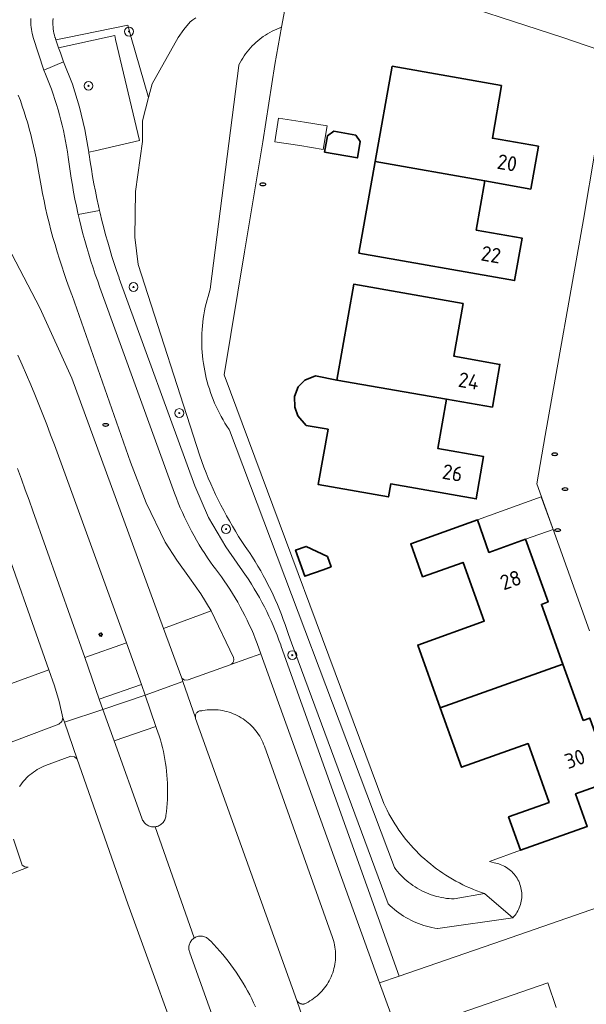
# Model space of a CAD drawing. Header units: metres. Extents: x 152610 to 160096, y 456114 to 462495.
# Tile 243 of 256: x 157237 to 157288, y 459913 to 460002. Entities that reach past the tile are written whole.
import ezdxf
from ezdxf.enums import TextEntityAlignment as Align

# ---------------------------------------------------------------- set-up
doc = ezdxf.new("R2010")
doc.units = ezdxf.units.M
doc.header["$LTSCALE"] = 0.5
doc.layers.get('0').update_dxf_attribs({"linetype": 'CONTINUOUS'})
for name, color, linetype, lineweight in [('B-PV-GR-BEPLANTING_CULTUUR_BOSPLANTSOEN-GV', 251, 'CONTINUOUS', 18), ('B-PV-GR-BOOM-S', 251, 'CONTINUOUS', 25), ('B-PV-IE-MEUBILAIR-S', 251, 'CONTINUOUS', 25), ('B-PV-OG-BEBOUWING-GV', 6, 'CONTINUOUS', 35), ('B-PV-OG-BEBOUWING-T18', 1, 'CONTINUOUS', 18), ('B-PV-OG-BEBOUWING_OVERBOUWING-GV', 251, 'CONTINUOUS', 18), ('B-PV-OG-TERREIN_BEGROEID-GV', 251, 'CONTINUOUS', 18), ('B-PV-VH-GESLOTENVERHARDING_ASFALT-GV', 251, 'CONTINUOUS', 18), ('B-PV-VH-OPENVERHARDING_BETONELEMENT-GV', 251, 'CONTINUOUS', 18), ('B-PV-VH-OPENVERHARDING_BETONSTRAATSTEEN-GV', 251, 'CONTINUOUS', 18)]:
    doc.layers.add(name, color=color, linetype=linetype, lineweight=lineweight)
doc.styles.add('NLCS-ISO', font='NLCS-ISO.ttf')
doc.styles.add('NLCS-ISO-M750-T18', font='NLCS-ISO.ttf', dxfattribs={"height": 1.35})

# ---------------------------------------------------------------- blocks, each defined once
blk = doc.blocks.new('SIE-MEUBILAIR_PAAL_LICHTMAST-SO')
for points in [[(-0.62, 0), (-1, 0)], [(-0.71, 0.71), (-0.44, 0.44)], [(0, 1), (0, 0.62)], [(0.44, 0.44), (0.71, 0.71)], [(1, 0), (0.62, 0)], [(-0.71, -0.71), (-0.44, -0.44)], [(0, -0.62), (0, -1)], [(0.44, -0.44), (0.71, -0.71)]]:
    blk.add_lwpolyline(points)
blk.add_circle((0, 0), 0.5)
blk = doc.blocks.new('SIE-MEUBILAIR_PUT_RIOOLPUT-SO')
blk.add_ellipse((0, 0), major_axis=(1.25, 0), ratio=0.54)
blk = doc.blocks.new('SGR-BOOM_GBKN-SO')
at = {"linetype": 'ByBlock', "lineweight": 18}
h = blk.add_hatch(color=0, dxfattribs=at)
h.dxf.hatch_style = 1
edge = h.paths.add_edge_path()
edge.add_arc((0, 0), 0.25, 0, 360)
at = {"color": 0, "linetype": 'ByBlock', "lineweight": 18}
for radius in [2, 0.25]:
    blk.add_circle((0, 0), radius, dxfattribs=at)
at = {"color": 0, "linetype": 'ByBlock', "lineweight": 18, "style": 'NLCS-ISO'}
blk.add_attdef('SOORT', (2.5, 0), '', height=1.5, dxfattribs=at)

msp = doc.modelspace()

# ---------------------------------------------------------------- linework, layer by layer
at = {"layer": 'B-PV-GR-BEPLANTING_CULTUUR_BOSPLANTSOEN-GV', "flags": 128}
for points in [[(157252.661, 460001.788), (157252.394, 460001.604), (157252.144, 460001.423), (157251.589, 460000.721), (157251.06, 460000), (157248.728, 459995.826), (157248.405, 459994.591), (157247.86, 459992.51), (157247.86, 459990.645), (157247.238, 459986.125), (157247.179, 459982.03), (157247.463, 459979.581), (157253.003, 459962.331), (157253.185, 459961.826), (157253.375, 459961.323), (157253.573, 459960.824), (157253.778, 459960.328), (157253.99, 459959.834), (157254.209, 459959.344), (157254.436, 459958.857), (157254.67, 459958.374), (157254.911, 459957.894), (157255.159, 459957.418), (157255.415, 459956.945), (157255.677, 459956.477), (157255.947, 459956.012), (157256.223, 459955.552), (157256.506, 459955.095), (157256.796, 459954.643), (157257.092, 459954.195), (157257.395, 459953.752), (157257.472, 459953.642), (157257.477, 459953.634), (157257.74, 459953.229), (157257.996, 459952.82), (157258.246, 459952.407), (157258.488, 459951.989), (157258.724, 459951.567), (157258.953, 459951.142), (157259.174, 459950.713), (157259.389, 459950.28), (157259.596, 459949.844), (157259.796, 459949.404), (157259.988, 459948.962), (157260.174, 459948.516), (157260.352, 459948.067), (157260.522, 459947.615), (157260.685, 459947.16), (157260.84, 459946.703), (157260.988, 459946.243), (157261.265, 459945.495), (157269.96, 459922.01), (157270.141, 459921.835), (157270.328, 459921.666), (157270.52, 459921.503), (157270.718, 459921.346), (157270.92, 459921.196), (157271.126, 459921.052), (157271.337, 459920.915), (157271.553, 459920.784), (157271.772, 459920.66), (157271.996, 459920.544), (157272.223, 459920.434), (157272.453, 459920.332), (157272.686, 459920.237), (157272.923, 459920.15), (157273.161, 459920.07), (157273.403, 459919.998), (157273.646, 459919.933), (157273.892, 459919.876), (157274.139, 459919.827), (157274.387, 459919.786), (157274.43, 459919.78), (157281.162, 459920.758), (157278.608, 459922.95), (157275.89, 459922.452), (157275.661, 459922.461), (157275.428, 459922.479), (157275.196, 459922.504), (157274.965, 459922.537), (157274.735, 459922.578), (157274.507, 459922.627), (157274.281, 459922.684), (157274.056, 459922.748), (157273.834, 459922.82), (157273.615, 459922.9), (157273.399, 459922.987), (157273.185, 459923.082), (157272.975, 459923.184), (157272.769, 459923.293), (157272.566, 459923.408), (157272.368, 459923.531), (157272.174, 459923.661), (157271.984, 459923.797), (157271.799, 459923.939), (157271.62, 459924.088), (157271.445, 459924.243), (157271.276, 459924.404), (157271.112, 459924.57), (157270.955, 459924.742), (157270.803, 459924.919), (157270.657, 459925.102), (157270.518, 459925.289), (157255.687, 459964.65), (157255.64, 459964.719), (157255.454, 459965.002), (157255.275, 459965.289), (157255.102, 459965.58), (157254.937, 459965.876), (157254.778, 459966.175), (157254.627, 459966.478), (157254.483, 459966.784), (157254.346, 459967.093), (157254.216, 459967.406), (157254.094, 459967.722), (157253.98, 459968.04), (157253.873, 459968.361), (157253.773, 459968.685), (157253.682, 459969.011), (157253.598, 459969.339), (157253.521, 459969.668), (157253.453, 459970), (157253.392, 459970.333), (157253.34, 459970.667), (157253.295, 459971.003), (157253.258, 459971.339), (157253.229, 459971.677), (157253.208, 459972.014), (157253.196, 459972.353), (157253.19, 459972.691), (157253.194, 459973.03), (157253.205, 459973.368), (157253.224, 459973.706), (157253.251, 459974.043), (157253.286, 459974.38), (157253.329, 459974.716), (157253.38, 459975.05), (157253.439, 459975.384), (157253.505, 459975.715), (157253.58, 459976.046), (157253.662, 459976.374), (157253.752, 459976.7), (157253.85, 459977.024), (157253.955, 459977.346), (157256.508, 459997.491), (157256.533, 459997.543), (157256.639, 459997.749), (157256.752, 459997.951), (157256.871, 459998.149), (157256.998, 459998.343), (157257.131, 459998.532), (157257.27, 459998.717), (157257.416, 459998.897), (157257.568, 459999.071), (157257.726, 459999.241), (157257.89, 459999.404), (157258.059, 459999.562), (157258.234, 459999.714), (157258.413, 459999.86), (157258.598, 460000), (157258.724, 460000.089), (157258.916, 460000.218), (157259.113, 460000.34), (157259.313, 460000.455), (157259.517, 460000.562), (157259.725, 460000.663), (157259.937, 460000.756), (157260.151, 460000.842), (157260.369, 460000.921), (157260.372, 460000.922), (157260.923, 460003.986)], [(157239.821, 460001.705), (157239.807, 460001.518), (157239.801, 460001.331), (157239.804, 460001.144), (157239.814, 460000.957), (157239.832, 460000.771), (157239.858, 460000.586), (157239.892, 460000.402), (157239.934, 460000.219), (157239.984, 460000.039), (157239.996, 460000), (157239.998, 459999.992), (157240.069, 459999.787), (157241.112, 460000), (157243.749, 460000.538), (157246.526, 460001.104), (157246.844, 460000), (157248.405, 459994.591), (157248.728, 459995.826), (157251.06, 460000), (157251.589, 460000.721), (157252.144, 460001.423), (157252.394, 460001.604), (157252.661, 460001.788)]]:
    msp.add_lwpolyline(points, dxfattribs=at)
msp.add_lwpolyline([(157259.768, 459997.559), (157260.372, 460000.922), (157260.369, 460000.921), (157260.151, 460000.842), (157259.937, 460000.756), (157259.725, 460000.663), (157259.517, 460000.562), (157259.313, 460000.455), (157259.113, 460000.34), (157258.916, 460000.218), (157258.724, 460000.089), (157258.598, 460000), (157258.413, 459999.86), (157258.234, 459999.714), (157258.059, 459999.562), (157257.89, 459999.404), (157257.726, 459999.241), (157257.568, 459999.071), (157257.416, 459998.897), (157257.27, 459998.717), (157257.131, 459998.532), (157256.998, 459998.343), (157256.871, 459998.149), (157256.752, 459997.951), (157256.639, 459997.749), (157256.533, 459997.543), (157256.508, 459997.491), (157253.955, 459977.346), (157253.85, 459977.024), (157253.752, 459976.7), (157253.662, 459976.374), (157253.58, 459976.046), (157253.505, 459975.715), (157253.439, 459975.384), (157253.38, 459975.05), (157253.329, 459974.716), (157253.286, 459974.38), (157253.251, 459974.043), (157253.224, 459973.706), (157253.205, 459973.368), (157253.194, 459973.03), (157253.19, 459972.691), (157253.196, 459972.353), (157253.208, 459972.014), (157253.229, 459971.677), (157253.258, 459971.339), (157253.295, 459971.003), (157253.34, 459970.667), (157253.392, 459970.333), (157253.453, 459970), (157253.521, 459969.668), (157253.598, 459969.339), (157253.682, 459969.011), (157253.773, 459968.685), (157253.873, 459968.361), (157253.98, 459968.04), (157254.094, 459967.722), (157254.216, 459967.406), (157254.346, 459967.093), (157254.483, 459966.784), (157254.627, 459966.478), (157254.778, 459966.175), (157254.937, 459965.876), (157255.102, 459965.58), (157255.275, 459965.289), (157255.454, 459965.002), (157255.64, 459964.719), (157255.687, 459964.65), (157270.518, 459925.289), (157270.657, 459925.102), (157270.803, 459924.919), (157270.955, 459924.742), (157271.112, 459924.57), (157271.276, 459924.404), (157271.445, 459924.243), (157271.62, 459924.088), (157271.799, 459923.939), (157271.984, 459923.797), (157272.174, 459923.661), (157272.368, 459923.531), (157272.566, 459923.408), (157272.769, 459923.293), (157272.975, 459923.184), (157273.185, 459923.082), (157273.399, 459922.987), (157273.615, 459922.9), (157273.834, 459922.82), (157274.056, 459922.748), (157274.281, 459922.684), (157274.507, 459922.627), (157274.735, 459922.578), (157274.965, 459922.537), (157275.196, 459922.504), (157275.428, 459922.479), (157275.661, 459922.461), (157275.89, 459922.452), (157278.608, 459922.95), (157278.267, 459923.065), (157277.941, 459923.185), (157277.618, 459923.311), (157277.298, 459923.445), (157276.981, 459923.586), (157276.667, 459923.735), (157276.357, 459923.891), (157276.051, 459924.054), (157275.748, 459924.223), (157275.449, 459924.4), (157275.155, 459924.584), (157274.864, 459924.774), (157274.579, 459924.971), (157274.297, 459925.175), (157274.021, 459925.385), (157273.75, 459925.601), (157273.483, 459925.824), (157273.222, 459926.052), (157272.966, 459926.287), (157272.716, 459926.527), (157272.471, 459926.773), (157272.232, 459927.025), (157271.999, 459927.282), (157271.772, 459927.545), (157271.551, 459927.812), (157271.336, 459928.085), (157271.127, 459928.362), (157270.925, 459928.644), (157270.73, 459928.931), (157270.541, 459929.222), (157270.359, 459929.518), (157270.183, 459929.818), (157270.015, 459930.121), (157269.854, 459930.429), (157269.7, 459930.74), (157269.553, 459931.054), (157255.19, 459969.628), (157257.036, 459980.701), (157258.692, 459990.615)], close=True, dxfattribs=at)
at = {"layer": 'B-PV-OG-BEBOUWING-GV', "flags": 128}
for points in [[(157280.16, 459995.67), (157270.32, 459997.41), (157268.795, 459988.831), (157278.65, 459987.09), (157282.78, 459986.36), (157283.46, 459990.21), (157279.33, 459990.94)], [(157267.045, 459991.222), (157265.075, 459991.57), (157264.496, 459991.165), (157264.235, 459989.688), (157267.189, 459989.166), (157267.45, 459990.643)], [(157278.65, 459987.09), (157268.795, 459988.831), (157267.33, 459980.59), (157281.33, 459978.12), (157282, 459981.94), (157277.87, 459982.67)], [(157276.7, 459976.05), (157266.86, 459977.79), (157265.334, 459969.162), (157275.189, 459967.449), (157279.33, 459966.73), (157280, 459970.58), (157275.87, 459971.31)], [(157265.334, 459969.162), (157263.416, 459969.546), (157262.453, 459969.169), (157261.848, 459968.568), (157261.518, 459967.697), (157261.556, 459966.717), (157261.816, 459965.949), (157262.58, 459965.074), (157264.551, 459964.731), (157263.67, 459959.75), (157269.97, 459958.64), (157270.18, 459959.82), (157277.87, 459958.47), (157278.54, 459962.28), (157274.41, 459963.01), (157275.189, 459967.449)], [(157279.02, 459953.65), (157277.98, 459956.579), (157271.98, 459954.429), (157273.05, 459951.45), (157276.69, 459952.75), (157278.59, 459947.45), (157272.61, 459945.31), (157274.64, 459939.651), (157285.656, 459943.597), (157283.73, 459948.97), (157284.34, 459949.19), (157282.32, 459954.83)], [(157264.485, 459953.293), (157262.564, 459954.194), (157261.622, 459953.86), (157262.465, 459951.507), (157264.097, 459952.091), (157264.819, 459952.35)], [(157287.48, 459938.51), (157285.656, 459943.597), (157274.64, 459939.651), (157276.56, 459934.3), (157282.54, 459936.44), (157284.43, 459931.14), (157280.79, 459929.83), (157281.87, 459926.831), (157287.86, 459928.981), (157286.81, 459931.9), (157290.11, 459933.08), (157288.09, 459938.73)]]:
    msp.add_lwpolyline(points, close=True, dxfattribs=at)
at = {"layer": 'B-PV-OG-BEBOUWING_OVERBOUWING-GV', "flags": 128}
for points in [[(157262.423, 459992.38), (157260.091, 459992.752), (157259.752, 459990.625), (157261.997, 459990.267), (157264.118, 459989.929), (157264.457, 459992.056)], [(157284.783, 459955.701), (157283.729, 459958.641), (157277.98, 459956.579), (157279.02, 459953.65), (157282.32, 459954.83)]]:
    msp.add_lwpolyline(points, close=True, dxfattribs=at)
at = {"layer": 'B-PV-OG-TERREIN_BEGROEID-GV', "flags": 128}
for points in [[(157287.86, 459928.981), (157281.87, 459926.831), (157279.076, 459925.829), (157279.491, 459925.706), (157279.909, 459925.597), (157280.035, 459925.554), (157280.177, 459925.498), (157280.317, 459925.434), (157280.453, 459925.363), (157280.585, 459925.285), (157280.714, 459925.201), (157280.837, 459925.109), (157280.956, 459925.012), (157281.069, 459924.908), (157281.177, 459924.799), (157281.278, 459924.684), (157281.374, 459924.564), (157281.464, 459924.439), (157281.547, 459924.31), (157281.622, 459924.177), (157281.691, 459924.039), (157281.753, 459923.899), (157281.807, 459923.755), (157281.854, 459923.609), (157281.893, 459923.46), (157281.924, 459923.31), (157281.948, 459923.158), (157281.963, 459923.006), (157281.97, 459922.852), (157281.97, 459922.699), (157281.961, 459922.545), (157281.945, 459922.393), (157281.92, 459922.241), (157281.888, 459922.091), (157281.848, 459921.943), (157281.8, 459921.797), (157281.745, 459921.654), (157281.682, 459921.514), (157281.612, 459921.377), (157281.535, 459921.244), (157281.452, 459921.115), (157281.361, 459920.991), (157281.265, 459920.872), (157281.162, 459920.758), (157274.43, 459919.78), (157274.387, 459919.786), (157274.139, 459919.827), (157273.892, 459919.876), (157273.646, 459919.933), (157273.403, 459919.998), (157273.161, 459920.07), (157272.923, 459920.15), (157272.686, 459920.237), (157272.453, 459920.332), (157272.223, 459920.434), (157271.996, 459920.544), (157271.772, 459920.66), (157271.553, 459920.784), (157271.337, 459920.915), (157271.126, 459921.052), (157270.92, 459921.196), (157270.718, 459921.346), (157270.52, 459921.503), (157270.328, 459921.666), (157270.141, 459921.835), (157269.96, 459922.01), (157261.265, 459945.495), (157260.988, 459946.243), (157260.84, 459946.703), (157260.685, 459947.16), (157260.522, 459947.615), (157260.352, 459948.067), (157260.174, 459948.516), (157259.988, 459948.962), (157259.796, 459949.404), (157259.596, 459949.844), (157259.389, 459950.28), (157259.174, 459950.713), (157258.953, 459951.142), (157258.724, 459951.567), (157258.488, 459951.989), (157258.246, 459952.407), (157257.996, 459952.82), (157257.74, 459953.229), (157257.477, 459953.634), (157257.472, 459953.642), (157257.395, 459953.752), (157257.092, 459954.195), (157256.796, 459954.643), (157256.506, 459955.095), (157256.223, 459955.552), (157255.947, 459956.012), (157255.677, 459956.477), (157255.415, 459956.945), (157255.159, 459957.418), (157254.911, 459957.894), (157254.67, 459958.374), (157254.436, 459958.857), (157254.209, 459959.344), (157253.99, 459959.834), (157253.778, 459960.328), (157253.573, 459960.824), (157253.375, 459961.323), (157253.185, 459961.826), (157253.003, 459962.331), (157247.463, 459979.581), (157247.179, 459982.03), (157247.238, 459986.125), (157247.86, 459990.645), (157247.86, 459992.51), (157248.405, 459994.591), (157246.844, 460000), (157246.526, 460001.104), (157243.749, 460000.538), (157241.112, 460000), (157240.069, 459999.787), (157240.318, 459999.07), (157245.359, 460000.182), (157245.442, 459999.828), (157247.585, 459990.728), (157243.593, 459989.788), (157243.032, 459989.676), (157243.046, 459989.573), (157243.059, 459989.47), (157243.155, 459988.804), (157243.259, 459988.14), (157243.37, 459987.477), (157243.49, 459986.815), (157243.617, 459986.155), (157243.752, 459985.496), (157243.895, 459984.839), (157243.99, 459984.422), (157244.046, 459984.184), (157244.205, 459983.53), (157244.371, 459982.879), (157244.545, 459982.229), (157244.727, 459981.582), (157244.917, 459980.936), (157245.114, 459980.293), (157245.319, 459979.653), (157245.531, 459979.015), (157245.751, 459978.38), (157245.772, 459978.321), (157252.561, 459959.636), (157253.789, 459956.803), (157255.35, 459954.14), (157257.132, 459951.611), (157257.163, 459951.565), (157257.421, 459951.175), (157257.672, 459950.781), (157257.916, 459950.383), (157258.153, 459949.981), (157258.383, 459949.575), (157258.606, 459949.165), (157258.822, 459948.751), (157259.031, 459948.334), (157259.233, 459947.913), (157259.428, 459947.488), (157259.615, 459947.061), (157259.795, 459946.63), (157259.967, 459946.196), (157260.132, 459945.76), (157260.29, 459945.32), (157260.344, 459945.168), (157270.952, 459915.505), (157280.228, 459918.717), (157291.795, 459922.723)], [(157235.388, 459981.868), (157238.622, 459975.681), (157241.514, 459969.328), (157249.749, 459946.809), (157254.049, 459948.39), (157253.107, 459949.912), (157252.071, 459951.371), (157250.961, 459952.957), (157249.891, 459954.571), (157248.181, 459958.101), (157246.77, 459961.76), (157241.524, 459976.763), (157241.493, 459976.844), (157241.256, 459977.481), (157241.026, 459978.12), (157240.803, 459978.762), (157240.589, 459979.406), (157240.381, 459980.054), (157240.182, 459980.703), (157239.99, 459981.355), (157239.806, 459982.009), (157239.629, 459982.665), (157239.46, 459983.323), (157239.299, 459983.983), (157239.146, 459984.645), (157239.001, 459985.308), (157238.863, 459985.974), (157238.733, 459986.641), (157238.611, 459987.309), (157238.497, 459987.979), (157238.391, 459988.65), (157238.292, 459989.175), (157238.185, 459989.699), (157238.07, 459990.221), (157237.948, 459990.742), (157237.818, 459991.26), (157237.679, 459991.777), (157237.534, 459992.291), (157237.38, 459992.803), (157237.219, 459993.313), (157237.051, 459993.82), (157236.874, 459994.325), (157236.691, 459994.827)], [(157232.373, 459940.5), (157239.438, 459943.089), (157234.708, 459956.448)], [(157285.06, 459912.669), (157284.314, 459914.894), (157272.619, 459910.843)]]:
    msp.add_lwpolyline(points, dxfattribs=at)
msp.add_lwpolyline([(157254.275, 459939.489), (157254.076, 459939.49), (157253.877, 459939.483), (157253.679, 459939.467), (157253.481, 459939.444), (157253.285, 459939.413), (157253.19, 459939.395), (157253.125, 459939.396), (157253.06, 459939.39), (157252.996, 459939.376), (157252.935, 459939.354), (157252.876, 459939.324), (157252.822, 459939.288), (157252.772, 459939.245), (157252.729, 459939.197), (157252.691, 459939.143), (157252.66, 459939.086), (157252.636, 459939.025), (157252.62, 459938.961), (157252.612, 459938.897), (157252.612, 459938.831), (157252.62, 459938.766), (157252.636, 459938.703), (157252.64, 459938.69), (157261.74, 459913.32), (157261.745, 459913.31), (157261.75, 459913.301), (157261.755, 459913.292), (157261.761, 459913.283), (157261.766, 459913.273), (157261.772, 459913.264), (157261.778, 459913.256), (157261.784, 459913.247), (157261.79, 459913.238), (157261.796, 459913.229), (157261.803, 459913.221), (157261.81, 459913.212), (157261.816, 459913.204), (157261.823, 459913.196), (157261.83, 459913.188), (157261.837, 459913.18), (157261.845, 459913.172), (157261.852, 459913.165), (157261.86, 459913.157), (157261.868, 459913.15), (157261.876, 459913.143), (157261.883, 459913.135), (157261.892, 459913.129), (157261.9, 459913.122), (157261.908, 459913.115), (157261.917, 459913.109), (157261.925, 459913.102), (157261.934, 459913.096), (157261.943, 459913.09), (157261.952, 459913.084), (157261.961, 459913.078), (157261.97, 459913.073), (157261.979, 459913.067), (157261.988, 459913.062), (157261.998, 459913.057), (157262.007, 459913.052), (157262.017, 459913.047), (157262.026, 459913.043), (157262.036, 459913.038), (157262.046, 459913.034), (157262.056, 459913.03), (157262.066, 459913.026), (157262.076, 459913.022), (157262.086, 459913.019), (157262.096, 459913.015), (157262.106, 459913.012), (157262.116, 459913.009), (157262.127, 459913.006), (157262.137, 459913.003), (157262.147, 459913.001), (157262.158, 459912.999), (157262.168, 459912.997), (157262.179, 459912.995), (157262.189, 459912.993), (157262.2, 459912.991), (157262.211, 459912.99), (157262.221, 459912.989), (157262.232, 459912.988), (157262.242, 459912.987), (157262.253, 459912.986), (157262.264, 459912.986), (157262.275, 459912.986), (157262.285, 459912.986), (157262.296, 459912.986), (157262.307, 459912.986), (157262.317, 459912.986), (157262.328, 459912.987), (157262.339, 459912.988), (157262.349, 459912.989), (157262.36, 459912.99), (157262.37, 459912.992), (157262.381, 459912.993), (157262.391, 459912.995), (157262.402, 459912.997), (157262.579, 459913.081), (157262.752, 459913.172), (157262.921, 459913.27), (157263.087, 459913.375), (157263.247, 459913.486), (157263.403, 459913.604), (157263.555, 459913.728), (157263.701, 459913.859), (157263.841, 459913.995), (157263.976, 459914.137), (157264.105, 459914.284), (157264.227, 459914.436), (157264.344, 459914.594), (157264.454, 459914.756), (157264.557, 459914.922), (157264.653, 459915.092), (157264.742, 459915.266), (157264.825, 459915.444), (157264.899, 459915.625), (157264.967, 459915.808), (157265.026, 459915.995), (157265.078, 459916.183), (157265.123, 459916.374), (157265.159, 459916.566), (157265.188, 459916.76), (157265.209, 459916.954), (157265.221, 459917.15), (157265.226, 459917.345), (157265.223, 459917.541), (157265.211, 459917.736), (157265.192, 459917.931), (157265.165, 459918.124), (157265.13, 459918.317), (157265.087, 459918.508), (157265.036, 459918.697), (157264.978, 459918.884), (157264.949, 459918.967), (157258.825, 459936.196), (157258.755, 459936.382), (157258.677, 459936.565), (157258.592, 459936.745), (157258.499, 459936.922), (157258.4, 459937.094), (157258.294, 459937.263), (157258.181, 459937.427), (157258.062, 459937.586), (157257.936, 459937.74), (157257.804, 459937.889), (157257.667, 459938.033), (157257.524, 459938.171), (157257.375, 459938.304), (157257.221, 459938.43), (157257.062, 459938.55), (157256.898, 459938.663), (157256.731, 459938.77), (157256.558, 459938.87), (157256.382, 459938.963), (157256.203, 459939.049), (157256.02, 459939.127), (157255.834, 459939.198), (157255.645, 459939.262), (157255.454, 459939.318), (157255.261, 459939.366), (157255.066, 459939.407), (157254.87, 459939.439), (157254.672, 459939.464), (157254.474, 459939.48)], close=True, dxfattribs=at)
at = {"layer": 'B-PV-VH-GESLOTENVERHARDING_ASFALT-GV', "flags": 128}
for points in [[(157273.27, 460004.05), (157285.661, 460000), (157290.05, 459998.5)], [(157236.691, 459994.827), (157236.874, 459994.325), (157237.051, 459993.82), (157237.219, 459993.313), (157237.38, 459992.803), (157237.534, 459992.291), (157237.679, 459991.777), (157237.818, 459991.26), (157237.948, 459990.742), (157238.07, 459990.221), (157238.185, 459989.699), (157238.292, 459989.175), (157238.391, 459988.65), (157238.497, 459987.979), (157238.611, 459987.309), (157238.733, 459986.641), (157238.863, 459985.974), (157239.001, 459985.308), (157239.146, 459984.645), (157239.299, 459983.983), (157239.46, 459983.323), (157239.629, 459982.665), (157239.806, 459982.009), (157239.99, 459981.355), (157240.182, 459980.703), (157240.381, 459980.054), (157240.589, 459979.406), (157240.803, 459978.762), (157241.026, 459978.12), (157241.256, 459977.481), (157241.493, 459976.844), (157241.524, 459976.763), (157246.77, 459961.76), (157248.181, 459958.101), (157249.891, 459954.571), (157250.961, 459952.957), (157252.071, 459951.371), (157253.107, 459949.912), (157254.049, 459948.39), (157256.035, 459944.177), (157256.047, 459944.142), (157256.061, 459944.081), (157256.068, 459944.018), (157256.066, 459943.955), (157256.057, 459943.893), (157256.04, 459943.832), (157256.015, 459943.774), (157255.983, 459943.72), (157255.945, 459943.67), (157255.9, 459943.626), (157255.85, 459943.587), (157255.796, 459943.555), (157258.503, 459944.513), (157258.161, 459945.461), (157257.998, 459945.885), (157257.827, 459946.306), (157257.648, 459946.724), (157257.463, 459947.138), (157257.27, 459947.549), (157257.07, 459947.957), (157256.863, 459948.362), (157256.649, 459948.762), (157256.427, 459949.159), (157256.199, 459949.552), (157255.964, 459949.94), (157255.722, 459950.325), (157255.473, 459950.705), (157255.218, 459951.08), (157254.956, 459951.452), (157254.688, 459951.818), (157254.413, 459952.18), (157254.192, 459952.461), (157253.978, 459952.763), (157253.714, 459953.15), (157253.456, 459953.541), (157253.205, 459953.936), (157252.96, 459954.335), (157252.723, 459954.739), (157252.492, 459955.147), (157252.268, 459955.558), (157252.052, 459955.974), (157251.842, 459956.393), (157251.64, 459956.815), (157251.445, 459957.241), (157251.257, 459957.67), (157251.076, 459958.102), (157250.903, 459958.538), (157250.738, 459958.976), (157244.032, 459977.501), (157243.827, 459978.062), (157243.614, 459978.666), (157243.409, 459979.271), (157243.212, 459979.88), (157243.022, 459980.49), (157242.84, 459981.103), (157242.666, 459981.718), (157242.499, 459982.336), (157242.34, 459982.955), (157242.189, 459983.577), (157242.077, 459984.063), (157242.046, 459984.2), (157241.911, 459984.825), (157241.783, 459985.451), (157241.663, 459986.08), (157241.551, 459986.709), (157241.447, 459987.34), (157241.351, 459987.972), (157241.262, 459988.606), (157241.182, 459989.24), (157241.112, 459989.72), (157241.034, 459990.199), (157240.948, 459990.676), (157240.854, 459991.152), (157240.753, 459991.626), (157240.643, 459992.099), (157240.526, 459992.569), (157240.401, 459993.038), (157240.269, 459993.505), (157240.128, 459993.969), (157239.981, 459994.431), (157239.825, 459994.89), (157239.662, 459995.347), (157239.491, 459995.801), (157239.313, 459996.252), (157239.128, 459996.7), (157238.976, 459997.052), (157238.036, 459999.995), (157238.034, 460000), (157237.987, 460000.159), (157237.938, 460000.35), (157237.898, 460000.542), (157237.864, 460000.735), (157237.839, 460000.93), (157237.822, 460001.126), (157237.813, 460001.322), (157237.811, 460001.519), (157237.818, 460001.715)], [(157236.635, 459971.416), (157237.031, 459970.53), (157237.42, 459969.641), (157237.801, 459968.749), (157238.176, 459967.854), (157238.542, 459966.955), (157238.902, 459966.054), (157239.254, 459965.149), (157239.598, 459964.242), (157239.935, 459963.332), (157246.43, 459945.51), (157247.77, 459941.75), (157248.1, 459940.81), (157251.49, 459942.019), (157251.382, 459942.331), (157249.749, 459946.809), (157241.514, 459969.328), (157238.622, 459975.681), (157235.388, 459981.868)], [(157234.708, 459956.448), (157239.438, 459943.089), (157239.947, 459941.65), (157240.354, 459940.214), (157240.705, 459938.764), (157240.846, 459938.353), (157244.28, 459939.5), (157243.96, 459940.44), (157242.67, 459944.2), (157237.983, 459957.381), (157237.651, 459958.339), (157237.311, 459959.293), (157236.964, 459960.246), (157236.609, 459961.195)], [(157270.179, 459912.108), (157269.177, 459914.89), (157258.503, 459944.513), (157255.796, 459943.555), (157255.738, 459943.53), (157251.952, 459942.184), (157251.638, 459942.144), (157251.382, 459942.331), (157251.49, 459942.019), (157252.62, 459938.766), (157252.612, 459938.831), (157252.612, 459938.897), (157252.62, 459938.961), (157252.636, 459939.025), (157252.66, 459939.086), (157252.691, 459939.143), (157252.729, 459939.197), (157252.772, 459939.245), (157252.822, 459939.288), (157252.876, 459939.324), (157252.935, 459939.354), (157252.996, 459939.376), (157253.06, 459939.39), (157253.125, 459939.396), (157253.19, 459939.395), (157253.285, 459939.413), (157253.481, 459939.444), (157253.679, 459939.467), (157253.877, 459939.483), (157254.076, 459939.49), (157254.275, 459939.489), (157254.474, 459939.48), (157254.672, 459939.464), (157254.87, 459939.439), (157255.066, 459939.407), (157255.261, 459939.366), (157255.454, 459939.318), (157255.645, 459939.262), (157255.834, 459939.198), (157256.02, 459939.127), (157256.203, 459939.049), (157256.382, 459938.963), (157256.558, 459938.87), (157256.731, 459938.77), (157256.898, 459938.663), (157257.062, 459938.55), (157257.221, 459938.43), (157257.375, 459938.304), (157257.524, 459938.171), (157257.667, 459938.033), (157257.804, 459937.889), (157257.936, 459937.74), (157258.062, 459937.586), (157258.181, 459937.427), (157258.294, 459937.263), (157258.4, 459937.094), (157258.499, 459936.922), (157258.592, 459936.745), (157258.677, 459936.565), (157258.755, 459936.382), (157258.825, 459936.196), (157264.949, 459918.967), (157264.978, 459918.884), (157265.036, 459918.697), (157265.087, 459918.508), (157265.13, 459918.317), (157265.165, 459918.124), (157265.192, 459917.931), (157265.211, 459917.736), (157265.223, 459917.541), (157265.226, 459917.345), (157265.221, 459917.15), (157265.209, 459916.954), (157265.188, 459916.76), (157265.159, 459916.566), (157265.123, 459916.374), (157265.078, 459916.183), (157265.026, 459915.995), (157264.967, 459915.808), (157264.899, 459915.625), (157264.825, 459915.444), (157264.742, 459915.266), (157264.653, 459915.092), (157264.557, 459914.922), (157264.454, 459914.756), (157264.344, 459914.594), (157264.227, 459914.436), (157264.105, 459914.284), (157263.976, 459914.137), (157263.841, 459913.995), (157263.701, 459913.859), (157263.555, 459913.728), (157263.403, 459913.604), (157263.247, 459913.486), (157263.087, 459913.375), (157262.921, 459913.27), (157262.752, 459913.172), (157262.579, 459913.081), (157262.402, 459912.997), (157262.391, 459912.995), (157262.381, 459912.993), (157262.37, 459912.992), (157262.36, 459912.99), (157262.349, 459912.989), (157262.339, 459912.988), (157262.328, 459912.987), (157262.317, 459912.986), (157262.307, 459912.986), (157262.296, 459912.986), (157262.285, 459912.986), (157262.275, 459912.986), (157262.264, 459912.986), (157262.253, 459912.986), (157262.242, 459912.987), (157262.232, 459912.988), (157262.221, 459912.989), (157262.211, 459912.99), (157262.2, 459912.991), (157262.189, 459912.993), (157262.179, 459912.995), (157262.168, 459912.997), (157262.158, 459912.999), (157262.147, 459913.001), (157262.137, 459913.003), (157262.127, 459913.006), (157262.116, 459913.009), (157262.106, 459913.012), (157262.096, 459913.015), (157262.086, 459913.019), (157262.076, 459913.022), (157262.066, 459913.026), (157262.056, 459913.03), (157262.046, 459913.034), (157262.036, 459913.038), (157262.026, 459913.043), (157262.017, 459913.047), (157262.007, 459913.052), (157261.998, 459913.057), (157261.988, 459913.062), (157261.979, 459913.067), (157261.97, 459913.073), (157261.961, 459913.078), (157261.952, 459913.084), (157261.943, 459913.09), (157261.934, 459913.096), (157261.925, 459913.102), (157261.917, 459913.109), (157261.908, 459913.115), (157261.9, 459913.122), (157261.892, 459913.129), (157261.883, 459913.135), (157261.876, 459913.143), (157261.868, 459913.15), (157261.86, 459913.157), (157261.852, 459913.165), (157261.845, 459913.172), (157261.837, 459913.18), (157261.83, 459913.188), (157261.823, 459913.196), (157261.816, 459913.204), (157261.81, 459913.212), (157261.803, 459913.221), (157261.796, 459913.229), (157261.79, 459913.238), (157261.784, 459913.247), (157261.778, 459913.256), (157261.772, 459913.264), (157261.766, 459913.273), (157261.761, 459913.283), (157261.755, 459913.292), (157261.75, 459913.301), (157261.745, 459913.31), (157261.74, 459913.32), (157263.038, 459909.554)], [(157270.179, 459912.108), (157269.177, 459914.89), (157258.503, 459944.513), (157255.796, 459943.555), (157255.738, 459943.53), (157251.952, 459942.184), (157251.638, 459942.144), (157251.382, 459942.331), (157251.49, 459942.019), (157252.62, 459938.766), (157252.612, 459938.831), (157252.612, 459938.897), (157252.62, 459938.961), (157252.636, 459939.025), (157252.66, 459939.086), (157252.691, 459939.143), (157252.729, 459939.197), (157252.772, 459939.245), (157252.822, 459939.288), (157252.876, 459939.324), (157252.935, 459939.354), (157252.996, 459939.376), (157253.06, 459939.39), (157253.125, 459939.396), (157253.19, 459939.395), (157253.285, 459939.413), (157253.481, 459939.444), (157253.679, 459939.467), (157253.877, 459939.483), (157254.076, 459939.49), (157254.275, 459939.489), (157254.474, 459939.48), (157254.672, 459939.464), (157254.87, 459939.439), (157255.066, 459939.407), (157255.261, 459939.366), (157255.454, 459939.318), (157255.645, 459939.262), (157255.834, 459939.198), (157256.02, 459939.127), (157256.203, 459939.049), (157256.382, 459938.963), (157256.558, 459938.87), (157256.731, 459938.77), (157256.898, 459938.663), (157257.062, 459938.55), (157257.221, 459938.43), (157257.375, 459938.304), (157257.524, 459938.171), (157257.667, 459938.033), (157257.804, 459937.889), (157257.936, 459937.74), (157258.062, 459937.586), (157258.181, 459937.427), (157258.294, 459937.263), (157258.4, 459937.094), (157258.499, 459936.922), (157258.592, 459936.745), (157258.677, 459936.565), (157258.755, 459936.382), (157258.825, 459936.196), (157264.949, 459918.967), (157264.978, 459918.884), (157265.036, 459918.697), (157265.087, 459918.508), (157265.13, 459918.317), (157265.165, 459918.124), (157265.192, 459917.931), (157265.211, 459917.736), (157265.223, 459917.541), (157265.226, 459917.345), (157265.221, 459917.15), (157265.209, 459916.954), (157265.188, 459916.76), (157265.159, 459916.566), (157265.123, 459916.374), (157265.078, 459916.183), (157265.026, 459915.995), (157264.967, 459915.808), (157264.899, 459915.625), (157264.825, 459915.444), (157264.742, 459915.266), (157264.653, 459915.092), (157264.557, 459914.922), (157264.454, 459914.756), (157264.344, 459914.594), (157264.227, 459914.436), (157264.105, 459914.284), (157263.976, 459914.137), (157263.841, 459913.995), (157263.701, 459913.859), (157263.555, 459913.728), (157263.403, 459913.604), (157263.247, 459913.486), (157263.087, 459913.375), (157262.921, 459913.27), (157262.752, 459913.172), (157262.579, 459913.081), (157262.402, 459912.997), (157262.391, 459912.995), (157262.381, 459912.993), (157262.37, 459912.992), (157262.36, 459912.99), (157262.349, 459912.989), (157262.339, 459912.988), (157262.328, 459912.987), (157262.317, 459912.986), (157262.307, 459912.986), (157262.296, 459912.986), (157262.285, 459912.986), (157262.275, 459912.986), (157262.264, 459912.986), (157262.253, 459912.986), (157262.242, 459912.987), (157262.232, 459912.988), (157262.221, 459912.989), (157262.211, 459912.99), (157262.2, 459912.991), (157262.189, 459912.993), (157262.179, 459912.995), (157262.168, 459912.997), (157262.158, 459912.999), (157262.147, 459913.001), (157262.137, 459913.003), (157262.127, 459913.006), (157262.116, 459913.009), (157262.106, 459913.012), (157262.096, 459913.015), (157262.086, 459913.019), (157262.076, 459913.022), (157262.066, 459913.026), (157262.056, 459913.03), (157262.046, 459913.034), (157262.036, 459913.038), (157262.026, 459913.043), (157262.017, 459913.047), (157262.007, 459913.052), (157261.998, 459913.057), (157261.988, 459913.062), (157261.979, 459913.067), (157261.97, 459913.073), (157261.961, 459913.078), (157261.952, 459913.084), (157261.943, 459913.09), (157261.934, 459913.096), (157261.925, 459913.102), (157261.917, 459913.109), (157261.908, 459913.115), (157261.9, 459913.122), (157261.892, 459913.129), (157261.883, 459913.135), (157261.876, 459913.143), (157261.868, 459913.15), (157261.86, 459913.157), (157261.852, 459913.165), (157261.845, 459913.172), (157261.837, 459913.18), (157261.83, 459913.188), (157261.823, 459913.196), (157261.816, 459913.204), (157261.81, 459913.212), (157261.803, 459913.221), (157261.796, 459913.229), (157261.79, 459913.238), (157261.784, 459913.247), (157261.778, 459913.256), (157261.772, 459913.264), (157261.766, 459913.273), (157261.761, 459913.283), (157261.755, 459913.292), (157261.75, 459913.301), (157261.745, 459913.31), (157261.74, 459913.32), (157263.038, 459909.554)], [(157263.038, 459909.554), (157261.74, 459913.32), (157252.64, 459938.69), (157252.636, 459938.703), (157252.62, 459938.766), (157251.49, 459942.019), (157248.1, 459940.81), (157249.068, 459937.969), (157249.128, 459937.807), (157249.248, 459937.466), (157249.361, 459937.122), (157249.466, 459936.776), (157249.563, 459936.428), (157249.653, 459936.078), (157249.735, 459935.725), (157249.809, 459935.371), (157249.875, 459935.016), (157249.934, 459934.659), (157249.984, 459934.301), (157250.027, 459933.942), (157250.061, 459933.582), (157250.088, 459933.221), (157250.106, 459932.86), (157250.117, 459932.499), (157250.119, 459932.137), (157250.114, 459931.775), (157250.1, 459931.414), (157250.079, 459931.053), (157250.05, 459930.692), (157250.012, 459930.333), (157249.967, 459929.974), (157249.964, 459929.941), (157249.951, 459929.848), (157249.93, 459929.756), (157249.901, 459929.666), (157249.865, 459929.58), (157249.821, 459929.496), (157249.771, 459929.416), (157249.714, 459929.341), (157249.651, 459929.271), (157249.582, 459929.207), (157249.508, 459929.149), (157249.429, 459929.097), (157249.346, 459929.052), (157249.26, 459929.014), (157249.171, 459928.984), (157249.079, 459928.962), (157248.986, 459928.947), (157252.517, 459918.941), (157252.552, 459918.962), (157252.633, 459919.006), (157252.718, 459919.042), (157252.805, 459919.071), (157252.895, 459919.091), (157252.986, 459919.105), (157253.078, 459919.11), (157253.17, 459919.107), (157253.261, 459919.096), (157253.351, 459919.077), (157253.439, 459919.051), (157253.525, 459919.017), (157253.607, 459918.975), (157253.685, 459918.927), (157253.759, 459918.872), (157253.828, 459918.811), (157253.891, 459918.744), (157253.996, 459918.639), (157254.273, 459918.352), (157254.545, 459918.06), (157254.81, 459917.762), (157255.07, 459917.459), (157255.324, 459917.152), (157255.571, 459916.839), (157255.812, 459916.521), (157256.047, 459916.198), (157256.275, 459915.871), (157256.496, 459915.539), (157256.711, 459915.203), (157256.919, 459914.862), (157257.12, 459914.518), (157257.314, 459914.169), (157257.501, 459913.817), (157257.681, 459913.461), (157257.854, 459913.102), (157258.019, 459912.739)], [(157263.038, 459909.554), (157261.74, 459913.32), (157252.64, 459938.69), (157252.636, 459938.703), (157252.62, 459938.766), (157251.49, 459942.019), (157248.1, 459940.81), (157249.068, 459937.969), (157249.128, 459937.807), (157249.248, 459937.466), (157249.361, 459937.122), (157249.466, 459936.776), (157249.563, 459936.428), (157249.653, 459936.078), (157249.735, 459935.725), (157249.809, 459935.371), (157249.875, 459935.016), (157249.934, 459934.659), (157249.984, 459934.301), (157250.027, 459933.942), (157250.061, 459933.582), (157250.088, 459933.221), (157250.106, 459932.86), (157250.117, 459932.499), (157250.119, 459932.137), (157250.114, 459931.775), (157250.1, 459931.414), (157250.079, 459931.053), (157250.05, 459930.692), (157250.012, 459930.333), (157249.967, 459929.974), (157249.964, 459929.941), (157249.951, 459929.848), (157249.93, 459929.756), (157249.901, 459929.666), (157249.865, 459929.58), (157249.821, 459929.496), (157249.771, 459929.416), (157249.714, 459929.341), (157249.651, 459929.271), (157249.582, 459929.207), (157249.508, 459929.149), (157249.429, 459929.097), (157249.346, 459929.052), (157249.26, 459929.014), (157249.171, 459928.984), (157249.079, 459928.962), (157248.986, 459928.947), (157252.517, 459918.941), (157252.552, 459918.962), (157252.633, 459919.006), (157252.718, 459919.042), (157252.805, 459919.071), (157252.895, 459919.091), (157252.986, 459919.105), (157253.078, 459919.11), (157253.17, 459919.107), (157253.261, 459919.096), (157253.351, 459919.077), (157253.439, 459919.051), (157253.525, 459919.017), (157253.607, 459918.975), (157253.685, 459918.927), (157253.759, 459918.872), (157253.828, 459918.811), (157253.891, 459918.744), (157253.996, 459918.639), (157254.273, 459918.352), (157254.545, 459918.06), (157254.81, 459917.762), (157255.07, 459917.459), (157255.324, 459917.152), (157255.571, 459916.839), (157255.812, 459916.521), (157256.047, 459916.198), (157256.275, 459915.871), (157256.496, 459915.539), (157256.711, 459915.203), (157256.919, 459914.862), (157257.12, 459914.518), (157257.314, 459914.169), (157257.501, 459913.817), (157257.681, 459913.461), (157257.854, 459913.102), (157258.019, 459912.739)], [(157254.72, 459910.3), (157252.127, 459917.608), (157252.11, 459917.646), (157252.079, 459917.733), (157252.055, 459917.821), (157252.04, 459917.912), (157252.032, 459918.004), (157252.032, 459918.096), (157252.04, 459918.188), (157252.055, 459918.278), (157252.079, 459918.367), (157252.111, 459918.454), (157252.149, 459918.537), (157252.195, 459918.617), (157252.248, 459918.692), (157252.307, 459918.763), (157252.372, 459918.828), (157252.442, 459918.888), (157252.517, 459918.941), (157248.986, 459928.947), (157248.954, 459928.944), (157248.86, 459928.94), (157248.766, 459928.944), (157248.673, 459928.956), (157248.58, 459928.976), (157248.49, 459929.004), (157248.403, 459929.039), (157248.319, 459929.082), (157248.239, 459929.131), (157248.163, 459929.187), (157248.092, 459929.249), (157248.027, 459929.317), (157247.968, 459929.391), (157247.915, 459929.469), (157247.869, 459929.551), (157247.83, 459929.637), (157247.799, 459929.726), (157245.3, 459936.69), (157244.28, 459939.5), (157240.846, 459938.353), (157241.978, 459935.041), (157246.532, 459922.023), (157252.456, 459905.739)], [(157254.72, 459910.3), (157252.127, 459917.608), (157252.11, 459917.646), (157252.079, 459917.733), (157252.055, 459917.821), (157252.04, 459917.912), (157252.032, 459918.004), (157252.032, 459918.096), (157252.04, 459918.188), (157252.055, 459918.278), (157252.079, 459918.367), (157252.111, 459918.454), (157252.149, 459918.537), (157252.195, 459918.617), (157252.248, 459918.692), (157252.307, 459918.763), (157252.372, 459918.828), (157252.442, 459918.888), (157252.517, 459918.941), (157248.986, 459928.947), (157248.954, 459928.944), (157248.86, 459928.94), (157248.766, 459928.944), (157248.673, 459928.956), (157248.58, 459928.976), (157248.49, 459929.004), (157248.403, 459929.039), (157248.319, 459929.082), (157248.239, 459929.131), (157248.163, 459929.187), (157248.092, 459929.249), (157248.027, 459929.317), (157247.968, 459929.391), (157247.915, 459929.469), (157247.869, 459929.551), (157247.83, 459929.637), (157247.799, 459929.726), (157245.3, 459936.69), (157244.28, 459939.5), (157240.846, 459938.353), (157241.978, 459935.041), (157246.532, 459922.023), (157252.456, 459905.739)], [(157236.79, 459932.57), (157236.907, 459932.736), (157237.03, 459932.898), (157237.16, 459933.054), (157237.295, 459933.206), (157237.437, 459933.352), (157237.584, 459933.492), (157237.736, 459933.627), (157237.894, 459933.755), (157238.056, 459933.877), (157238.224, 459933.993), (157238.396, 459934.102), (157238.571, 459934.203), (157238.751, 459934.299), (157238.934, 459934.386), (157239.121, 459934.467), (157241.416, 459935.301), (157241.738, 459935.259), (157241.978, 459935.041), (157240.846, 459938.353), (157240.705, 459938.764), (157240.616, 459938.411), (157240.334, 459938.182), (157234.03, 459935.8)], [(157234.081, 459923.967), (157237.572, 459925.314), (157237.283, 459925.339), (157237.043, 459925.503), (157236.252, 459927.834)]]:
    msp.add_lwpolyline(points, dxfattribs=at)
for points in [[(157256.035, 459944.177), (157254.049, 459948.39), (157249.749, 459946.809), (157251.382, 459942.331), (157251.638, 459942.144), (157251.952, 459942.184), (157255.738, 459943.53), (157255.796, 459943.555), (157255.85, 459943.587), (157255.9, 459943.626), (157255.945, 459943.67), (157255.983, 459943.72), (157256.015, 459943.774), (157256.04, 459943.832), (157256.057, 459943.893), (157256.066, 459943.955), (157256.068, 459944.018), (157256.061, 459944.081), (157256.047, 459944.142)], [(157247.77, 459941.75), (157246.43, 459945.51), (157242.67, 459944.2), (157243.96, 459940.44)], [(157239.947, 459941.65), (157239.438, 459943.089), (157232.373, 459940.5), (157232.777, 459938.284), (157233.372, 459936.111), (157233.647, 459935.841), (157234.03, 459935.8), (157240.334, 459938.182), (157240.616, 459938.411), (157240.705, 459938.764), (157240.354, 459940.214)], [(157249.068, 459937.969), (157248.1, 459940.81), (157244.28, 459939.5), (157245.3, 459936.69)]]:
    msp.add_lwpolyline(points, close=True, dxfattribs=at)
at = {"layer": 'B-PV-VH-OPENVERHARDING_BETONELEMENT-GV', "flags": 128}
msp.add_lwpolyline([(157240.75, 459997.827), (157241.55, 459995.811), (157242.203, 459993.743), (157242.687, 459991.724), (157243.032, 459989.676), (157243.593, 459989.788), (157247.585, 459990.728), (157245.442, 459999.828), (157245.359, 460000.182), (157240.318, 459999.07), (157240.469, 459998.635)], close=True, dxfattribs=at)
at = {"layer": 'B-PV-VH-OPENVERHARDING_BETONSTRAATSTEEN-GV', "flags": 128}
for points in [[(157237.818, 460001.715), (157237.811, 460001.519), (157237.813, 460001.322), (157237.822, 460001.126), (157237.839, 460000.93), (157237.864, 460000.735), (157237.898, 460000.542), (157237.938, 460000.35), (157237.987, 460000.159), (157238.034, 460000), (157238.036, 459999.995), (157238.976, 459997.052), (157240.75, 459997.827), (157240.469, 459998.635), (157240.318, 459999.07), (157240.069, 459999.787), (157239.998, 459999.992), (157239.996, 460000), (157239.984, 460000.039), (157239.934, 460000.219), (157239.892, 460000.402), (157239.858, 460000.586), (157239.832, 460000.771), (157239.814, 460000.957), (157239.804, 460001.144), (157239.801, 460001.331), (157239.807, 460001.518), (157239.821, 460001.705)], [(157288.56, 459989.86), (157287.51, 459983.62), (157284.08, 459964.17), (157283.31, 459959.81), (157288.05, 459946.59)], [(157236.609, 459961.195), (157236.964, 459960.246), (157237.311, 459959.293), (157237.651, 459958.339), (157237.983, 459957.381), (157242.67, 459944.2), (157246.43, 459945.51), (157239.935, 459963.332), (157239.598, 459964.242), (157239.254, 459965.149), (157238.902, 459966.054), (157238.542, 459966.955), (157238.176, 459967.854), (157237.801, 459968.749), (157237.42, 459969.641), (157237.031, 459970.53), (157236.635, 459971.416)]]:
    msp.add_lwpolyline(points, dxfattribs=at)
for points in [[(157241.55, 459995.811), (157240.75, 459997.827), (157238.976, 459997.052), (157239.128, 459996.7), (157239.313, 459996.252), (157239.491, 459995.801), (157239.662, 459995.347), (157239.825, 459994.89), (157239.981, 459994.431), (157240.128, 459993.969), (157240.269, 459993.505), (157240.401, 459993.038), (157240.526, 459992.569), (157240.643, 459992.099), (157240.753, 459991.626), (157240.854, 459991.152), (157240.948, 459990.676), (157241.034, 459990.199), (157241.112, 459989.72), (157241.182, 459989.24), (157241.262, 459988.606), (157241.351, 459987.972), (157241.447, 459987.34), (157241.551, 459986.709), (157241.663, 459986.08), (157241.783, 459985.451), (157241.911, 459984.825), (157242.046, 459984.2), (157242.077, 459984.063), (157243.99, 459984.422), (157243.895, 459984.839), (157243.752, 459985.496), (157243.617, 459986.155), (157243.49, 459986.815), (157243.37, 459987.477), (157243.259, 459988.14), (157243.155, 459988.804), (157243.059, 459989.47), (157243.046, 459989.573), (157243.032, 459989.676), (157242.687, 459991.724), (157242.203, 459993.743)], [(157244.046, 459984.184), (157243.99, 459984.422), (157242.077, 459984.063), (157242.189, 459983.577), (157242.34, 459982.955), (157242.499, 459982.336), (157242.666, 459981.718), (157242.84, 459981.103), (157243.022, 459980.49), (157243.212, 459979.88), (157243.409, 459979.271), (157243.614, 459978.666), (157243.827, 459978.062), (157244.032, 459977.501), (157250.738, 459958.976), (157250.903, 459958.538), (157251.076, 459958.102), (157251.257, 459957.67), (157251.445, 459957.241), (157251.64, 459956.815), (157251.842, 459956.393), (157252.052, 459955.974), (157252.268, 459955.558), (157252.492, 459955.147), (157252.723, 459954.739), (157252.96, 459954.335), (157253.205, 459953.936), (157253.456, 459953.541), (157253.714, 459953.15), (157253.978, 459952.763), (157254.192, 459952.461), (157254.413, 459952.18), (157254.688, 459951.818), (157254.956, 459951.452), (157255.218, 459951.08), (157255.473, 459950.705), (157255.722, 459950.325), (157255.964, 459949.94), (157256.199, 459949.552), (157256.427, 459949.159), (157256.649, 459948.762), (157256.863, 459948.362), (157257.07, 459947.957), (157257.27, 459947.549), (157257.463, 459947.138), (157257.648, 459946.724), (157257.827, 459946.306), (157257.998, 459945.885), (157258.161, 459945.461), (157258.503, 459944.513), (157269.177, 459914.89), (157270.952, 459915.505), (157260.344, 459945.168), (157260.29, 459945.32), (157260.132, 459945.76), (157259.967, 459946.196), (157259.795, 459946.63), (157259.615, 459947.061), (157259.428, 459947.488), (157259.233, 459947.913), (157259.031, 459948.334), (157258.822, 459948.751), (157258.606, 459949.165), (157258.383, 459949.575), (157258.153, 459949.981), (157257.916, 459950.383), (157257.672, 459950.781), (157257.421, 459951.175), (157257.163, 459951.565), (157257.132, 459951.611), (157255.35, 459954.14), (157253.789, 459956.803), (157252.561, 459959.636), (157245.772, 459978.321), (157245.751, 459978.38), (157245.531, 459979.015), (157245.319, 459979.653), (157245.114, 459980.293), (157244.917, 459980.936), (157244.727, 459981.582), (157244.545, 459982.229), (157244.371, 459982.879), (157244.205, 459983.53)], [(157248.1, 459940.81), (157247.77, 459941.75), (157243.96, 459940.44), (157244.28, 459939.5)], [(157249.128, 459937.807), (157249.068, 459937.969), (157245.3, 459936.69), (157247.799, 459929.726), (157247.83, 459929.637), (157247.869, 459929.551), (157247.915, 459929.469), (157247.968, 459929.391), (157248.027, 459929.317), (157248.092, 459929.249), (157248.163, 459929.187), (157248.239, 459929.131), (157248.319, 459929.082), (157248.403, 459929.039), (157248.49, 459929.004), (157248.58, 459928.976), (157248.673, 459928.956), (157248.766, 459928.944), (157248.86, 459928.94), (157248.954, 459928.944), (157248.986, 459928.947), (157249.079, 459928.962), (157249.171, 459928.984), (157249.26, 459929.014), (157249.346, 459929.052), (157249.429, 459929.097), (157249.508, 459929.149), (157249.582, 459929.207), (157249.651, 459929.271), (157249.714, 459929.341), (157249.771, 459929.416), (157249.821, 459929.496), (157249.865, 459929.58), (157249.901, 459929.666), (157249.93, 459929.756), (157249.951, 459929.848), (157249.964, 459929.941), (157249.967, 459929.974), (157250.012, 459930.333), (157250.05, 459930.692), (157250.079, 459931.053), (157250.1, 459931.414), (157250.114, 459931.775), (157250.119, 459932.137), (157250.117, 459932.499), (157250.106, 459932.86), (157250.088, 459933.221), (157250.061, 459933.582), (157250.027, 459933.942), (157249.984, 459934.301), (157249.934, 459934.659), (157249.875, 459935.016), (157249.809, 459935.371), (157249.735, 459935.725), (157249.653, 459936.078), (157249.563, 459936.428), (157249.466, 459936.776), (157249.361, 459937.122), (157249.248, 459937.466)]]:
    msp.add_lwpolyline(points, close=True, dxfattribs=at)

# ---------------------------------------------------------------- block references
at = {"layer": 'B-PV-GR-BOOM-S', "xscale": 0.2, "yscale": 0.2, "zscale": 0.2}
for p in [(157246.647, 460000.535), (157243.004, 459995.651), (157247.05, 459977.54), (157251.17, 459966.19), (157255.37, 459955.75), (157261.33, 459944.4)]:
    msp.add_blockref('SGR-BOOM_GBKN-SO', p, dxfattribs=at)
at = {"layer": 'B-PV-IE-MEUBILAIR-S', "xscale": 0.2, "yscale": 0.2, "zscale": 0.2}
for name, p in [('SIE-MEUBILAIR_PUT_RIOOLPUT-SO', (157258.68, 459986.783)), ('SIE-MEUBILAIR_PUT_RIOOLPUT-SO', (157244.542, 459965.13)), ('SIE-MEUBILAIR_PUT_RIOOLPUT-SO', (157284.935, 459962.483)), ('SIE-MEUBILAIR_PUT_RIOOLPUT-SO', (157285.867, 459959.351)), ('SIE-MEUBILAIR_PUT_RIOOLPUT-SO', (157285.199, 459955.656)), ('SIE-MEUBILAIR_PAAL_LICHTMAST-SO', (157244.098, 459946.248))]:
    msp.add_blockref(name, p, dxfattribs=at)

# ---------------------------------------------------------------- texts
at = {"layer": 'B-PV-OG-BEBOUWING-T18', "style": 'NLCS-ISO-M750-T18'}
for s, rotation, p in [('20', 350, (157280.658, 459988.72)), ('22', 350, (157279.203, 459980.462)), ('24', 350.1, (157277.202, 459969.084)), ('26', 350, (157275.743, 459960.808)), ('28', 19.7, (157280.976, 459951.167)), ('30', 19.7, (157286.746, 459935.063))]:
    msp.add_text(s, height=1.35, rotation=rotation, dxfattribs=at).set_placement(p, align=Align.MIDDLE)

doc.saveas('drawing.dxf')
